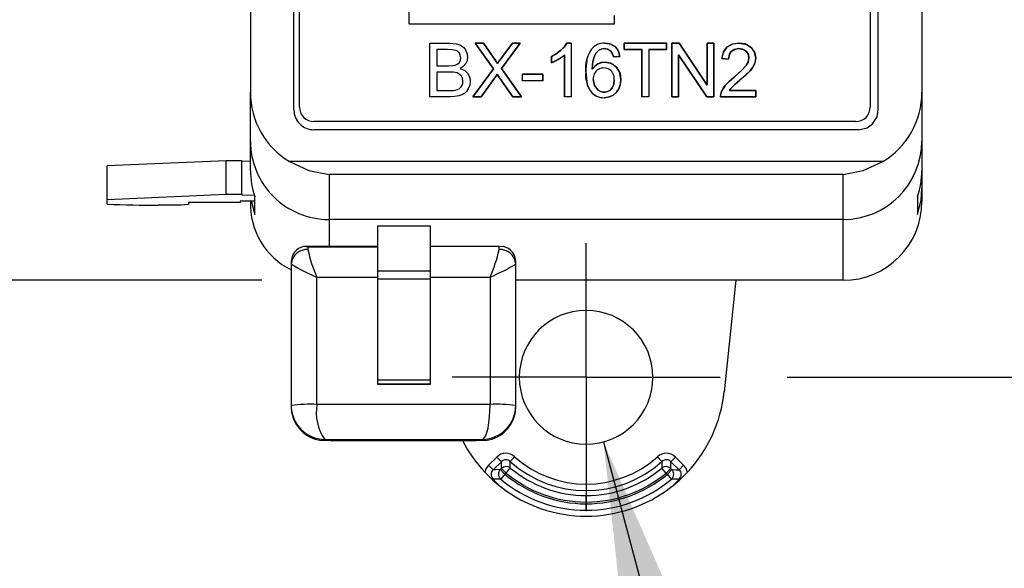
# Model space of a CAD drawing. Header units: millimetres. Extents: x 0 to 1397, y 0 to 1080.
# Tile 4 of 21: x 378 to 471, y 189 to 241. Entities that reach past the tile are written whole.
import ezdxf

# ---------------------------------------------------------------- set-up
doc = ezdxf.new("R2010")
doc.units = ezdxf.units.MM
doc.header["$LTSCALE"] = 5
doc.linetypes.add('CENTERX2', pattern=[20.32, 12.7, -2.54, 2.54, -2.54])
doc.layers.add('CENTER', color=40, linetype='CENTERX2')
doc.layers.add('DIMENSIONS', color=140, linetype='Continuous', lineweight=25)
doc.styles.add('SLDTEXTSTYLE0', font='TXT', dxfattribs={"width": 0.7})
doc.dimstyles.new('SLDDIMSTYLE0', dxfattribs={"dimtxt": 10.790039, "dimasz": 16.51, "dimexe": 0, "dimexo": 0.0625, "dimgap": 2.69751, "dimtad": 0, "dimtih": 1, "dimtoh": 1, "dimdec": 1, "dimlfac": 0.4, "dimrnd": 1e-09, "dimzin": 12, "dimdsep": 46, "dimtxsty": 'SLDTEXTSTYLE0', "dimsah": 1, "dimcen": 0.09, "dimadec": 0, "dimazin": 3, "dimtfac": 1, "dimtdec": 1, "dimtofl": 0, "dimtmove": 0, "dimatfit": 3, "dimfxl": 0, "dimfrac": 2, "dimtolj": 1, "dimtzin": 12, "dimarcsym": 0})
doc.dimstyles.new('SLDDIMSTYLE1', dxfattribs={"dimtxt": 10.790039, "dimasz": 16.51, "dimexe": 0, "dimexo": 0.0625, "dimgap": 2.69751, "dimtad": 0, "dimtih": 1, "dimtoh": 1, "dimdec": 1, "dimlfac": 0.4, "dimrnd": 1e-09, "dimzin": 12, "dimdsep": 46, "dimtxsty": 'SLDTEXTSTYLE0', "dimsah": 1, "dimcen": 0, "dimadec": 0, "dimazin": 3, "dimtfac": 1, "dimtdec": 1, "dimtofl": 0, "dimtmove": 0, "dimatfit": 3, "dimfxl": 0, "dimfrac": 2, "dimtolj": 1, "dimtzin": 12, "dimarcsym": 0})

# ---------------------------------------------------------------- blocks, each defined once
blk = doc.blocks.new('_D')
at = {"layer": 'DIMENSIONS'}
for p, q in [((450.615, 476.332), (526.71, 476.332)), ((510.835, 476.332), (510.835, 361.155)), ((494.803, 341.591), (491.18, 341.591)), ((491.18, 341.591), (491.18, 324.442)), ((526.866, 341.591), (530.49, 341.591)), ((530.49, 341.591), (530.49, 324.442)), ((491.18, 324.442), (494.803, 324.442)), ((530.49, 324.442), (526.866, 324.442)), ((510.835, 206.849), (510.835, 322.026)), ((450.114, 206.849), (526.71, 206.849))]:
    blk.add_line(p, q, dxfattribs=at)
for points in [[(510.835, 476.332), (508.295, 459.822), (513.375, 459.822)], [(510.835, 206.849), (513.375, 223.359), (508.295, 223.359)]]:
    blk.add_solid(points, dxfattribs=at)
at = {"layer": 'DIMENSIONS', "char_height": 10.5833, "attachment_point": 1, "style": 'SLDTEXTSTYLE0'}
for s, insert in [('107.8', (490.315, 357.649)), ('4.24', (494.803, 338.084))]:
    blk.add_mtext(s, dxfattribs=dict(at, insert=insert))
blk = doc.blocks.new('_D_1')
at = {"layer": 'DIMENSIONS'}
for p, q in [((400.433, 469.82), (318.66, 469.82)), ((334.535, 469.82), (334.535, 362.481)), ((318.503, 342.916), (314.879, 342.916)), ((314.879, 342.916), (314.879, 325.767)), ((350.566, 342.916), (354.19, 342.916)), ((354.19, 342.916), (354.19, 325.767)), ((314.879, 325.767), (318.503, 325.767)), ((354.19, 325.767), (350.566, 325.767)), ((334.535, 216.012), (334.535, 323.352)), ((400.433, 216.012), (318.66, 216.012))]:
    blk.add_line(p, q, dxfattribs=at)
for points in [[(334.535, 469.82), (331.995, 453.31), (337.075, 453.31)], [(334.535, 216.012), (337.075, 232.522), (331.995, 232.522)]]:
    blk.add_solid(points, dxfattribs=at)
at = {"layer": 'DIMENSIONS', "char_height": 10.5833, "attachment_point": 1, "style": 'SLDTEXTSTYLE0'}
for s, insert in [('101.5', (314.015, 358.974)), ('4.00', (318.503, 339.41))]:
    blk.add_mtext(s, dxfattribs=dict(at, insert=insert))
blk = doc.blocks.new('_D_2')
at = {"layer": 'DIMENSIONS'}
for p, q in [((432.731, 200.746), (440.194, 172.892)), ((440.194, 172.892), (454.98, 172.892))]:
    blk.add_line(p, q, dxfattribs=at)
blk.add_solid([(432.731, 200.746), (434.55, 184.141), (439.457, 185.456)], dxfattribs=at)
at = {"layer": 'DIMENSIONS', "attachment_point": 1, "style": 'SLDTEXTSTYLE0'}
for s, insert, char_height in [('2X', (509.369, 186.535), 10.5833), ('%%c', (462.918, 169.386), 10.5833), ('#8 THRU ALL', (479.209, 169.386), 10.58333)]:
    blk.add_mtext(s, dxfattribs=dict(at, insert=insert, char_height=char_height))
blk = doc.blocks.new('SW_CENTERMARKSYMBOL_1')
at = {"layer": 'CENTER', "color": 0}
for p, q in [((0, 6.35), (0, 12.66825)), ((0, 0), (0, 6.35)), ((-6.35, 0), (-12.66825, 0)), ((0, 0), (-6.35, 0)), ((0, 0), (0, -6.35)), ((0, 0), (6.35, 0)), ((6.35, 0), (12.66825, 0)), ((0, -6.35), (0, -12.66825))]:
    blk.add_line(p, q, dxfattribs=at)

msp = doc.modelspace()

# ---------------------------------------------------------------- linework, layer by layer
for p, q in [((403.464, 232.107), (403.464, 453.792)), ((458.726, 232.107), (458.726, 453.792)), ((399.346, 452.052), (399.346, 233.781)), ((462.846, 452.052), (462.846, 233.781)), ((403.985, 232.383), (403.985, 293.469)), ((414.346, 240.226), (414.346, 293.469)), ((457.964, 291.939), (457.964, 232.383)), ((433.734, 241.037), (433.734, 240.226)), ((433.734, 240.226), (414.346, 240.226)), ((416.323, 238.405), (418.218, 238.405)), ((416.323, 233.354), (416.323, 238.405)), ((416.323, 238.405), (418.218, 238.405)), ((416.323, 233.354), (416.323, 238.405)), ((420.598, 238.405), (421.393, 238.405)), ((422.32, 235.986), (420.598, 238.405)), ((420.598, 238.405), (422.32, 235.986)), ((421.393, 238.405), (420.598, 238.405)), ((421.393, 238.405), (422.31, 237.109)), ((422.31, 237.109), (421.393, 238.405)), ((424.859, 238.405), (423.085, 236.024)), ((423.085, 236.024), (424.859, 238.405)), ((423.116, 237.065), (424.132, 238.405)), ((424.132, 238.405), (423.116, 237.065)), ((424.132, 238.405), (424.859, 238.405)), ((424.859, 238.405), (424.132, 238.405)), ((429.268, 238.425), (429.668, 238.425)), ((429.668, 238.425), (429.268, 238.425)), ((429.668, 238.425), (429.668, 233.354)), ((429.668, 238.425), (429.668, 233.354)), ((434.699, 238.405), (438.702, 238.405)), ((434.699, 237.809), (434.699, 238.405)), ((434.699, 238.405), (434.699, 237.809)), ((438.702, 238.405), (434.699, 238.405)), ((438.702, 238.405), (438.702, 237.809)), ((438.702, 237.809), (438.702, 238.405)), ((439.205, 238.405), (439.89, 238.405)), ((439.205, 233.354), (439.205, 238.405)), ((439.205, 238.405), (439.205, 233.354)), ((439.89, 238.405), (439.205, 238.405)), ((439.89, 238.405), (442.543, 234.439)), ((442.543, 234.439), (439.89, 238.405)), ((442.543, 238.405), (443.184, 238.405)), ((442.543, 234.439), (442.543, 238.405)), ((442.543, 238.405), (442.543, 234.439)), ((443.184, 238.405), (442.543, 238.405)), ((443.184, 238.405), (443.184, 233.354)), ((443.184, 233.354), (443.184, 238.405)), ((418.001, 237.809), (416.991, 237.809)), ((416.991, 237.809), (416.991, 236.283)), ((416.991, 237.809), (416.991, 236.283)), ((418.001, 237.809), (416.991, 237.809)), ((436.363, 237.809), (434.699, 237.809)), ((434.699, 237.809), (436.363, 237.809)), ((436.363, 233.354), (436.363, 237.809)), ((436.363, 237.809), (436.363, 233.354)), ((437.032, 237.809), (437.032, 233.354)), ((438.702, 237.809), (437.032, 237.809)), ((437.032, 237.809), (437.032, 233.354)), ((437.032, 237.809), (438.702, 237.809)), ((427.807, 236.558), (427.807, 237.158)), ((427.807, 237.158), (427.807, 236.558)), ((429.048, 233.354), (429.048, 237.306)), ((429.048, 237.306), (429.048, 233.354)), ((434.297, 237.168), (433.68, 237.12)), ((433.68, 237.12), (434.297, 237.168)), ((439.845, 237.323), (439.845, 233.354)), ((442.498, 233.354), (439.845, 237.323)), ((439.845, 237.323), (442.498, 233.354)), ((439.845, 233.354), (439.845, 237.323)), ((444.554, 236.899), (443.917, 236.965)), ((443.917, 236.965), (444.554, 236.899)), ((416.991, 236.283), (418.084, 236.283)), ((416.991, 236.283), (418.084, 236.283)), ((418.159, 235.687), (416.991, 235.687)), ((416.991, 235.687), (416.991, 233.95)), ((416.991, 235.687), (416.991, 233.95)), ((418.159, 235.687), (416.991, 235.687)), ((420.367, 233.354), (422.32, 235.986)), ((422.32, 235.986), (420.367, 233.354)), ((423.085, 236.024), (424.997, 233.354)), ((424.997, 233.354), (423.085, 236.024)), ((422.437, 235.115), (421.17, 233.354)), ((421.17, 233.354), (422.437, 235.115)), ((424.17, 233.354), (422.899, 235.156)), ((422.899, 235.156), (424.17, 233.354)), ((425.089, 235.494), (426.994, 235.494)), ((425.089, 234.87), (425.089, 235.494)), ((425.089, 234.87), (425.089, 235.494)), ((426.994, 235.494), (425.089, 235.494)), ((426.994, 234.87), (425.089, 234.87)), ((426.994, 234.87), (425.089, 234.87)), ((426.994, 235.494), (426.994, 234.87)), ((426.994, 234.87), (426.994, 235.494)), ((399.346, 229.168), (399.346, 233.781)), ((416.991, 233.95), (418.249, 233.95)), ((416.991, 233.95), (418.249, 233.95)), ((444.661, 233.95), (447.138, 233.95)), ((447.138, 233.95), (444.661, 233.95)), ((447.138, 233.95), (447.138, 233.354)), ((447.138, 233.354), (447.138, 233.95)), ((462.846, 233.781), (462.846, 229.168)), ((418.249, 233.354), (416.323, 233.354)), ((418.249, 233.354), (416.323, 233.354)), ((421.17, 233.354), (420.367, 233.354)), ((420.367, 233.354), (421.17, 233.354)), ((424.997, 233.354), (424.17, 233.354)), ((424.17, 233.354), (424.997, 233.354)), ((429.668, 233.354), (429.048, 233.354)), ((429.668, 233.354), (429.048, 233.354)), ((437.032, 233.354), (436.363, 233.354)), ((437.032, 233.354), (436.363, 233.354)), ((439.845, 233.354), (439.205, 233.354)), ((439.205, 233.354), (439.845, 233.354)), ((443.184, 233.354), (442.498, 233.354)), ((442.498, 233.354), (443.184, 233.354)), ((447.138, 233.354), (443.8, 233.354)), ((443.8, 233.354), (447.138, 233.354)), ((456.59, 231.009), (405.36, 231.009)), ((456.859, 230.24), (405.332, 230.24)), ((399.346, 226.387), (399.346, 229.168)), ((462.846, 229.168), (462.846, 226.387)), ((397.051, 227.312), (385.801, 226.822)), ((397.051, 224.14), (397.051, 227.312)), ((398.526, 227.312), (397.051, 227.312)), ((398.526, 224.14), (398.526, 227.312)), ((399.346, 227.236), (398.526, 227.256)), ((459.147, 227.227), (403.045, 227.227)), ((385.801, 223.65), (385.801, 226.822)), ((462.846, 226.387), (462.846, 224.689)), ((406.783, 226.001), (406.783, 221.762)), ((455.408, 226.001), (406.783, 226.001)), ((455.408, 221.762), (455.408, 226.001)), ((462.846, 224.689), (462.846, 223.453)), ((385.801, 223.65), (397.051, 224.14)), ((385.801, 223.206), (385.801, 223.65)), ((397.051, 224.14), (398.526, 224.14)), ((399.768, 223.481), (398.381, 223.481)), ((398.381, 223.481), (398.381, 223.377)), ((398.526, 224.14), (398.526, 224.084)), ((398.526, 224.084), (399.722, 224.055)), ((399.346, 223.453), (399.346, 223.481)), ((399.768, 222.216), (399.768, 223.919)), ((462.423, 223.919), (462.423, 222.216)), ((392.791, 223.108), (390.657, 223.108)), ((393.506, 223.163), (392.791, 223.108)), ((398.381, 223.377), (393.506, 223.377)), ((393.506, 223.377), (393.506, 223.163)), ((455.408, 221.762), (406.783, 221.762)), ((406.783, 221.762), (406.783, 219.194)), ((455.408, 216.012), (455.408, 221.762)), ((416.383, 221.125), (411.381, 221.125)), ((411.381, 221.125), (411.381, 216.92)), ((416.383, 216.92), (416.383, 221.125)), ((411.381, 219.194), (404.352, 219.194)), ((404.788, 219.13), (404.366, 219.193)), ((404.788, 219.13), (404.788, 218.92)), ((411.381, 219.13), (404.788, 219.13)), ((416.383, 219.252), (422.859, 219.252)), ((422.859, 218.92), (422.859, 219.252)), ((422.859, 219.252), (423.28, 219.193)), ((403.2, 217.755), (403.2, 217.545)), ((403.2, 217.545), (403.2, 204.184)), ((424.446, 217.545), (424.446, 217.755)), ((424.446, 204.184), (424.446, 217.545)), ((405.638, 204.285), (405.638, 216.308)), ((405.638, 216.308), (411.381, 216.308)), ((411.381, 216.92), (416.383, 216.92)), ((411.381, 216.92), (411.381, 216.131)), ((416.383, 216.131), (411.381, 216.131)), ((411.381, 216.131), (411.381, 206.612)), ((416.383, 216.131), (416.383, 216.92)), ((416.383, 216.308), (422.009, 216.308)), ((416.383, 206.612), (416.383, 216.131)), ((422.009, 216.308), (422.009, 204.285)), ((455.408, 216.012), (424.446, 216.012)), ((445.263, 216.012), (444.147, 205.468)), ((411.381, 206.612), (416.383, 206.612)), ((411.381, 206.612), (411.381, 206.196)), ((416.383, 206.196), (411.381, 206.196)), ((411.381, 206.196), (411.381, 206.188)), ((411.381, 206.188), (416.383, 206.188)), ((416.383, 206.196), (416.383, 206.612)), ((416.383, 206.188), (416.383, 206.196)), ((403.2, 204.184), (403.2, 204.111)), ((422.009, 204.285), (405.638, 204.285)), ((424.446, 204.11), (424.446, 204.184)), ((406.375, 200.975), (421.271, 200.975)), ((406.375, 200.867), (406.375, 200.975)), ((406.95, 200.866), (420.696, 200.866)), ((421.271, 200.867), (421.271, 200.975)), ((422.65, 199.309), (421.872, 198.547)), ((422.65, 199.309), (423.081, 198.869)), ((424.335, 199.344), (423.923, 198.887)), ((437.855, 199.344), (438.267, 198.887)), ((439.541, 199.309), (439.11, 198.869)), ((440.318, 198.547), (439.541, 199.309)), ((421.872, 198.547), (422.303, 198.107)), ((423.081, 198.869), (422.303, 198.107)), ((423.1, 198.242), (423.081, 198.869)), ((439.887, 198.107), (439.11, 198.869)), ((440.318, 198.547), (439.887, 198.107)), ((422.982, 198.126), (423.1, 198.242)), ((423.413, 197.687), (423.017, 197.215)), ((423.531, 197.802), (423.1, 198.242)), ((423.413, 197.687), (423.531, 197.802)), ((438.66, 197.802), (438.265, 198.274)), ((438.66, 197.802), (439.091, 198.242)), ((438.66, 197.802), (438.778, 197.687)), ((438.778, 197.687), (439.208, 198.126)), ((439.091, 198.242), (439.208, 198.126)), ((423.017, 197.215), (422.319, 197.212)), ((439.871, 197.212), (439.173, 197.214)), ((431.095, 195.056), (431.095, 195.672)), ((431.095, 194.277), (431.095, 194.892))]:
    msp.add_line(p, q)
at = {"flags": 128}
for points in [[(418.218, 238.405), (418.794, 238.357), (419.146, 238.251)], [(418.218, 238.405), (418.794, 238.357), (419.146, 238.251)], [(428.717, 237.75), (429.082, 238.133), (429.268, 238.425)], [(429.268, 238.425), (429.015, 238.052), (428.717, 237.75)], [(432.864, 238.425), (433.464, 238.321), (433.841, 238.091)], [(433.841, 238.091), (433.346, 238.361), (432.864, 238.425)], [(444.409, 238.052), (444.98, 238.353), (445.557, 238.425)], [(445.557, 238.425), (444.842, 238.308), (444.409, 238.052)], [(445.557, 238.425), (446.276, 238.299), (446.707, 238.022)], [(446.707, 238.022), (446.138, 238.347), (445.557, 238.425)], [(418.769, 237.738), (418.418, 237.795), (418.001, 237.809)], [(418.769, 237.738), (418.418, 237.795), (418.001, 237.809)], [(419.114, 237.476), (418.946, 237.653), (418.769, 237.738)], [(419.114, 237.476), (418.946, 237.653), (418.769, 237.738)], [(419.234, 237.034), (419.196, 237.296), (419.114, 237.476)], [(419.234, 237.034), (419.196, 237.296), (419.114, 237.476)], [(419.146, 238.251), (419.491, 238.028), (419.694, 237.779)], [(419.146, 238.251), (419.491, 238.028), (419.694, 237.779)], [(419.694, 237.779), (419.854, 237.413), (419.892, 237.113)], [(419.694, 237.779), (419.854, 237.413), (419.892, 237.113)], [(427.807, 237.158), (428.349, 237.464), (428.717, 237.75)], [(428.717, 237.75), (428.24, 237.393), (427.807, 237.158)], [(431.052, 235.718), (431.221, 237.107), (431.593, 237.847)], [(432.306, 237.75), (432.017, 237.449), (431.844, 237.127)], [(431.844, 237.127), (432.072, 237.524), (432.306, 237.75)], [(432.826, 237.916), (432.517, 237.864), (432.306, 237.75)], [(432.306, 237.75), (432.579, 237.884), (432.826, 237.916)], [(433.446, 237.65), (433.128, 237.864), (432.826, 237.916)], [(432.826, 237.916), (433.202, 237.832), (433.446, 237.65)], [(433.68, 237.12), (433.566, 237.466), (433.446, 237.65)], [(433.446, 237.65), (433.594, 237.403), (433.68, 237.12)], [(433.841, 238.091), (434.171, 237.637), (434.297, 237.168)], [(434.297, 237.168), (434.117, 237.748), (433.841, 238.091)], [(443.917, 236.965), (444.103, 237.657), (444.409, 238.052)], [(444.409, 238.052), (444.044, 237.527), (443.917, 236.965)], [(444.826, 237.643), (444.608, 237.278), (444.554, 236.899)], [(444.554, 236.899), (444.641, 237.367), (444.826, 237.643)], [(445.543, 237.912), (445.097, 237.828), (444.826, 237.643)], [(444.826, 237.643), (445.183, 237.86), (445.543, 237.912)], [(446.23, 237.659), (445.885, 237.863), (445.543, 237.912)], [(445.543, 237.912), (445.967, 237.833), (446.23, 237.659)], [(446.494, 237.037), (446.411, 237.414), (446.23, 237.659)], [(446.23, 237.659), (446.443, 237.339), (446.494, 237.037)], [(446.707, 238.022), (447.049, 237.51), (447.131, 237.023)], [(447.131, 237.023), (446.998, 237.63), (446.707, 238.022)], [(418.721, 236.341), (418.967, 236.457), (419.105, 236.593)], [(418.721, 236.341), (418.967, 236.457), (419.105, 236.593)], [(419.105, 236.593), (419.209, 236.818), (419.234, 237.034)], [(419.105, 236.593), (419.209, 236.818), (419.234, 237.034)], [(419.717, 236.503), (419.464, 236.217), (419.186, 236.041)], [(419.717, 236.503), (419.464, 236.217), (419.186, 236.041)], [(419.892, 237.113), (419.837, 236.762), (419.717, 236.503)], [(419.892, 237.113), (419.837, 236.762), (419.717, 236.503)], [(422.31, 237.109), (422.578, 236.716), (422.716, 236.489)], [(422.716, 236.489), (422.529, 236.791), (422.31, 237.109)], [(422.716, 236.489), (422.925, 236.805), (423.116, 237.065)], [(423.116, 237.065), (422.877, 236.736), (422.716, 236.489)], [(428.46, 236.879), (428.076, 236.673), (427.807, 236.558)], [(427.807, 236.558), (428.155, 236.712), (428.46, 236.879)], [(429.048, 237.306), (428.753, 237.067), (428.46, 236.879)], [(428.46, 236.879), (428.824, 237.118), (429.048, 237.306)], [(431.844, 237.127), (431.706, 236.559), (431.668, 235.959)], [(431.668, 235.959), (431.727, 236.699), (431.844, 237.127)], [(432.216, 236.465), (432.589, 236.599), (432.895, 236.631)], [(432.895, 236.631), (432.507, 236.579), (432.216, 236.465)], [(432.895, 236.631), (433.532, 236.487), (433.951, 236.174)], [(433.951, 236.174), (433.405, 236.542), (432.895, 236.631)], [(446.204, 236.291), (446.438, 236.719), (446.494, 237.037)], [(446.494, 237.037), (446.403, 236.63), (446.204, 236.291)], [(447.131, 237.023), (447.092, 236.687), (447.007, 236.427)], [(447.007, 236.427), (447.107, 236.758), (447.131, 237.023)], [(418.084, 236.283), (418.503, 236.301), (418.721, 236.341)], [(418.084, 236.283), (418.503, 236.301), (418.721, 236.341)], [(418.898, 235.602), (418.54, 235.67), (418.159, 235.687)], [(418.898, 235.602), (418.54, 235.67), (418.159, 235.687)], [(419.3, 235.309), (419.103, 235.504), (418.898, 235.602)], [(419.3, 235.309), (419.103, 235.504), (418.898, 235.602)], [(419.186, 236.041), (419.633, 235.832), (419.891, 235.583)], [(419.186, 236.041), (419.633, 235.832), (419.891, 235.583)], [(419.891, 235.583), (420.089, 235.184), (420.137, 234.818)], [(419.891, 235.583), (420.089, 235.184), (420.137, 234.818)], [(431.052, 235.718), (431.205, 234.483), (431.541, 233.838)], [(431.668, 235.959), (431.95, 236.286), (432.216, 236.465)], [(432.216, 236.465), (431.885, 236.225), (431.668, 235.959)], [(433.951, 236.174), (434.302, 235.579), (434.387, 234.994)], [(434.387, 234.994), (434.25, 235.721), (433.951, 236.174)], [(445.091, 235.222), (445.846, 235.89), (446.204, 236.291)], [(446.204, 236.291), (445.712, 235.762), (445.091, 235.222)], [(446.595, 235.811), (446.153, 235.372), (445.639, 234.922)], [(445.639, 234.922), (446.268, 235.479), (446.595, 235.811)], [(447.007, 236.427), (446.817, 236.09), (446.595, 235.811)], [(446.595, 235.811), (446.866, 236.164), (447.007, 236.427)], [(419.444, 234.818), (419.399, 235.112), (419.3, 235.309)], [(419.444, 234.818), (419.399, 235.112), (419.3, 235.309)], [(419.345, 234.393), (419.425, 234.617), (419.444, 234.818)], [(419.345, 234.393), (419.425, 234.617), (419.444, 234.818)], [(420.137, 234.818), (420.09, 234.437), (419.987, 234.159)], [(420.137, 234.818), (420.09, 234.437), (419.987, 234.159)], [(422.678, 235.494), (422.52, 235.239), (422.437, 235.115)], [(422.437, 235.115), (422.548, 235.285), (422.678, 235.494)], [(422.899, 235.156), (422.777, 235.338), (422.678, 235.494)], [(422.678, 235.494), (422.804, 235.298), (422.899, 235.156)], [(433.753, 234.956), (433.704, 234.542), (433.557, 234.207), (433.322, 233.956), (433.117, 233.839), (432.891, 233.783), (432.695, 233.783), (432.453, 233.844), (432.222, 233.972), (431.885, 234.414), (431.765, 234.991)], [(431.765, 234.991), (431.885, 234.414), (432.222, 233.972), (432.453, 233.844), (432.695, 233.783), (432.891, 233.783), (433.117, 233.839), (433.322, 233.956), (433.557, 234.207), (433.704, 234.542), (433.753, 234.956)], [(434.387, 234.994), (434.322, 234.483), (434.182, 234.11)], [(434.182, 234.11), (434.347, 234.589), (434.387, 234.994)], [(444.28, 234.457), (444.673, 234.86), (445.091, 235.222)], [(445.091, 235.222), (444.575, 234.768), (444.28, 234.457)], [(445.639, 234.922), (445.14, 234.491), (444.923, 234.286)], [(444.923, 234.286), (445.226, 234.568), (445.639, 234.922)], [(418.249, 233.95), (418.551, 233.958), (418.704, 233.974)], [(418.249, 233.95), (418.551, 233.958), (418.704, 233.974)], [(418.704, 233.974), (418.939, 234.038), (419.09, 234.112)], [(418.704, 233.974), (418.939, 234.038), (419.09, 234.112)], [(419.09, 234.112), (419.246, 234.248), (419.345, 234.393)], [(419.09, 234.112), (419.246, 234.248), (419.345, 234.393)], [(419.987, 234.159), (419.797, 233.861), (419.617, 233.688)], [(419.987, 234.159), (419.797, 233.861), (419.617, 233.688)], [(434.182, 234.11), (433.904, 233.713), (433.618, 233.485)], [(433.618, 233.485), (433.971, 233.788), (434.182, 234.11)], [(443.8, 233.354), (443.819, 233.6), (443.872, 233.785)], [(443.872, 233.785), (443.81, 233.548), (443.8, 233.354)], [(443.872, 233.785), (444.063, 234.164), (444.28, 234.457)], [(444.28, 234.457), (444.014, 234.083), (443.872, 233.785)], [(444.923, 234.286), (444.763, 234.099), (444.661, 233.95)], [(444.661, 233.95), (444.794, 234.14), (444.923, 234.286)], [(419.064, 233.439), (418.644, 233.371), (418.249, 233.354)], [(419.064, 233.439), (418.644, 233.371), (418.249, 233.354)], [(419.617, 233.688), (419.334, 233.529), (419.064, 233.439)], [(419.617, 233.688), (419.334, 233.529), (419.064, 233.439)], [(433.618, 233.485), (433.187, 233.31), (432.805, 233.268)], [(432.805, 233.268), (433.285, 233.336), (433.618, 233.485)], [(458.18, 230.786), (458.617, 231.474), (458.726, 232.107)], [(456.859, 230.24), (457.656, 230.418), (458.18, 230.786)], [(403.045, 227.227), (404.887, 226.386), (406.783, 226.001)], [(455.408, 226.001), (457.304, 226.386), (459.147, 227.227)], [(462.423, 222.216), (462.763, 223.584), (462.846, 224.689)], [(399.461, 223.481), (399.479, 223.285), (399.768, 222.216)], [(421.271, 200.975), (421.437, 201.064), (421.574, 201.269), (421.716, 201.636), (421.82, 202.046), (421.967, 203.111), (422.009, 204.285)], [(406.95, 200.866), (406.63, 200.867), (406.375, 200.867)], [(421.271, 200.867), (420.947, 200.866), (420.696, 200.866)], [(421.872, 198.547), (421.621, 198.198), (421.517, 197.876)], [(423.925, 198.274), (423.923, 198.616), (423.923, 198.887)], [(438.267, 198.887), (438.268, 198.546), (438.265, 198.274)], [(439.091, 198.242), (439.103, 198.592), (439.11, 198.869)], [(440.673, 197.876), (440.526, 198.279), (440.318, 198.547)], [(422.982, 198.126), (422.6, 198.114), (422.303, 198.107)], [(423.413, 197.687), (423.337, 197.764), (423.263, 197.839), (423.194, 197.91), (423.132, 197.974), (423.078, 198.029), (423.034, 198.073), (423.002, 198.106), (422.982, 198.126)], [(439.173, 197.214), (439.126, 197.271), (439.037, 197.378), (438.915, 197.522), (438.778, 197.687)], [(439.208, 198.126), (439.587, 198.114), (439.887, 198.107)]]:
    msp.add_lwpolyline(points, dxfattribs=at)
for centre, radius, start, end in [((432.803, 236.874), 1.553, 87.75663, 141.20145), ((432.811, 236.855), 1.571, 88.082, 140.87608), ((434.273, 236.033), 3.237, 145.90824, 185.5834), ((433.797, 235.429), 2.76, 173.99482, 215.18706), ((432.761, 235.078), 1, 352.98894, 185.02527), ((432.761, 235.078), 1, 352.98894, 185.02527), ((406.949, 233.752), 7.604, 179.7797, 239.10176), ((432.767, 234.869), 1.601, 220.06599, 271.38767), ((432.763, 234.861), 1.594, 219.93158, 271.52208), ((455.233, 233.757), 7.613, 300.93689, 0.18165), ((405.318, 232.1), 1.854, 179.76587, 225.14433), ((405.359, 232.382), 1.374, 179.96727, 270.03273), ((456.591, 232.382), 1.374, 269.96727, 0.03273), ((405.324, 232.092), 1.852, 224.83286, 270.25694), ((406.766, 229.183), 7.421, 180.11372, 270.13072), ((455.423, 229.185), 7.423, 269.8868, 359.86876), ((406.77, 226.387), 7.424, 180.00041, 199.42135), ((455.422, 226.387), 7.424, 340.57865, 359.99959), ((390.301, 326.571), 103.464, 267.50736, 270.19726), ((406.267, 223.209), 6.925, 177.98301, 243.72013), ((455.406, 223.452), 7.439, 270.01467, 0.0127), ((404.658, 217.765), 1.457, 101.52868, 180.3921), ((404.689, 217.43), 1.493, 86.19892, 175.61166), ((416.825, 221.392), 12.288, 191.60607, 204.44211), ((410.992, 221.337), 12.11, 335.46334, 348.48848), ((422.958, 217.43), 1.493, 4.38834, 93.80108), ((422.99, 217.766), 1.457, 359.59029, 78.48893), ((412.003, 231.872), 16.815, 238.43275, 247.75655), ((413.609, 235.88), 21.299, 293.22629, 300.58441), ((431.095, 206.849), 6.318, 90, 270), ((431.095, 206.849), 6.318, 270, 90), ((431.095, 206.849), 13.125, 316.86657, 353.95852), ((405.03, 189.55), 14.747, 87.6359, 97.125), ((406.418, 204.192), 3.218, 180.15318, 269.23401), ((406.491, 204.111), 3.291, 180.01335, 204.24187), ((410.027, 203.525), 4.454, 170.18208, 214.93622), ((421.229, 204.192), 3.218, 270.75942, 359.85339), ((422.617, 189.55), 14.747, 82.875, 92.3641), ((421.161, 204.11), 3.286, 335.73797, 359.98624), ((406.401, 204.05), 3.183, 203.90471, 269.546), ((421.246, 204.05), 3.183, 270.45335, 336.0944), ((431.095, 206.849), 13.125, 207.11904, 223.13343), ((423.511, 198.434), 1.228, 47.85846, 134.54711), ((431.095, 206.849), 10.101, 227.99027, 312.00973), ((438.679, 198.434), 1.228, 45.45286, 132.14157), ((423.511, 198.463), 0.592, 45.79038, 136.6152), ((423.532, 197.773), 0.638, 51.86639, 132.64858), ((431.095, 206.849), 10.716, 227.99027, 312.00973), ((438.659, 197.773), 0.638, 47.35637, 128.12888), ((438.68, 198.463), 0.592, 43.3848, 134.20963), ((431.095, 206.849), 13.125, 223.13343, 232.38799), ((422.695, 197.667), 0.59, 131.68082, 230.41638), ((423.443, 197.69), 0.634, 136.55121, 180.31317), ((423.443, 197.686), 0.635, 179.92021, 227.89511), ((431.089, 206.831), 11.939, 229.98974, 270.03153), ((405.174, 213.552), 24.187, 319.37057, 320.82864), ((431.095, 206.849), 11.793, 230.09944, 270), ((431.095, 206.849), 11.178, 230.09943, 270), ((431.095, 206.849), 11.178, 270, 309.90056), ((431.095, 206.849), 11.793, 270, 309.90056), ((431.095, 206.849), 11.957, 270, 309.97875), ((431.095, 206.849), 13.125, 307.61201, 316.86657), ((438.748, 197.685), 0.634, 312.10013, 0.1597), ((438.751, 197.691), 0.632, 359.59028, 43.54546), ((439.495, 197.667), 0.59, 309.58364, 48.31919), ((425.741, 199.892), 4.346, 218.06501, 232.32476), ((431.095, 206.849), 12.572, 230.02126, 270), ((431.096, 206.85), 12.573, 269.99598, 309.97235), ((436.449, 199.892), 4.346, 307.67508, 321.93514), ((431.095, 206.849), 13.125, 232.38799, 270), ((431.095, 206.849), 13.125, 270, 307.61201)]:
    msp.add_arc(centre, radius, start, end)

# ---------------------------------------------------------------- block references
at = {"layer": 'CENTER'}
msp.add_blockref('SW_CENTERMARKSYMBOL_1', (431.095, 206.849), dxfattribs=at)

# ---------------------------------------------------------------- dimensions: what is measured, and where the dimension line sits
at = {"layer": 'DIMENSIONS'}
for base, p1, p2, picture, middle in [((510.835, 476.332), (443.764, 206.849), (444.265, 476.332), '_D', (510.835, 341.591)), ((334.535, 216.012), (406.783, 469.82), (406.783, 216.012), '_D_1', (334.535, 342.916))]:
    dim = msp.add_linear_dim(base=base, p1=p1, p2=p2, angle=90, dimstyle='SLDDIMSTYLE0', dxfattribs=at)
    dim.commit()
    dim.dimension.update_dxf_attribs({"geometry": picture, "text_midpoint": middle, "dimtype": 160})
dim = msp.add_diameter_dim_2p(p1=(429.46, 212.952), p2=(432.731, 200.746), text='2X\\P%%c#8 THRU ALL', dimstyle='SLDDIMSTYLE1', dxfattribs=at)
dim.commit()
dim.dimension.update_dxf_attribs({"geometry": '_D_2', "text_midpoint": (518.689, 172.892), "dimtype": 163})

doc.saveas('drawing.dxf')
